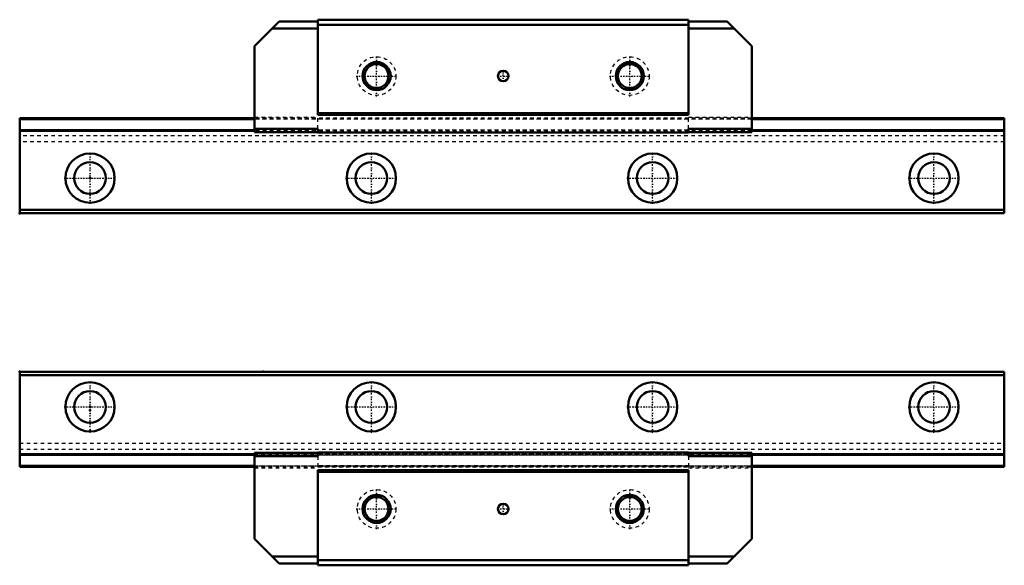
# Model space of a CAD drawing. Header units: millimetres. Extents: x -20 to 260, y -45 to 110.
import ezdxf

# ---------------------------------------------------------------- set-up
doc = ezdxf.new("R2010")
doc.units = ezdxf.units.MM
doc.linetypes.add('Center', pattern=[1.5, 0.45, -0.5, 0.05, -0.5])
doc.linetypes.add('Dashed', pattern=[2, 1, -1])
for name, color, linetype, lineweight in [('2d ConnectionPoints', 7, 'Continuous', 50), ('AM_0', 7, 'Continuous', 50), ('AM_7', 7, 'Center', 25), ('AM_9', 6, 'Dashed', 25)]:
    doc.layers.add(name, color=color, linetype=linetype, lineweight=lineweight)

# ---------------------------------------------------------------- blocks, each defined once
blk = doc.blocks.new('1_HR2555T_Slider2_0_in_HR2555T_280L_G20_65_69_3_0_0_0_4')
at = {"layer": 'AM_0'}
for p, q in [((53.82, 109.52), (46.8, 102.5)), ((53.82, 109.52), (64.8, 109.52)), ((170.2, 110), (64.8, 110)), ((64.8, 110), (64.8, 82.98)), ((170.2, 110), (170.2, 82.98)), ((170.2, 109.52), (181.18, 109.52)), ((188.2, 102.5), (181.18, 109.52)), ((51.82, 107.52), (64.8, 107.52)), ((170.2, 108.5), (64.8, 108.5)), ((170.2, 107.52), (183.18, 107.52)), ((46.8, 102.5), (46.8, 78.02)), ((188.2, 102.5), (188.2, 78.02)), ((170.2, 83.48), (64.8, 83.48)), ((170.2, 82.98), (64.8, 82.98)), ((46.8, 79.02), (64.8, 79.02)), ((64.8, 79.02), (64.8, 78)), ((170.2, 79.02), (170.2, 78)), ((170.2, 79.02), (188.2, 79.02)), ((46.8, 78.02), (64.8, 78.02)), ((170.2, 78), (64.8, 78)), ((170.2, 78.02), (188.2, 78.02))]:
    blk.add_line(p, q, dxfattribs=at)
for centre, radius in [((81.5, 94), 4), ((153.5, 94), 4), ((81.5, 94), 3.4), ((117.5, 94), 1.5), ((153.5, 94), 3.4)]:
    blk.add_circle(centre, radius, dxfattribs=at)
at = {"layer": 'AM_7'}
for p, q in [((81.5, 88.22), (81.5, 99.78)), ((153.5, 88.22), (153.5, 99.78)), ((117.5, 92.42), (117.5, 95.58)), ((75.72, 94), (87.27, 94)), ((115.92, 94), (119.08, 94)), ((147.72, 94), (159.28, 94))]:
    blk.add_line(p, q, dxfattribs=at)
at = {"layer": 'AM_9'}
for p, q in [((46.8, 82.32), (64.8, 82.32)), ((64.8, 79.02), (64.8, 82.32)), ((170.2, 82), (64.8, 82)), ((170.2, 81.79), (64.8, 81.79)), ((170.2, 81.77), (64.8, 81.77)), ((170.2, 82.32), (188.2, 82.32)), ((170.2, 79.02), (170.2, 82.32)), ((170.2, 78.61), (64.8, 78.61)), ((170.2, 78.61), (64.8, 78.61)), ((170.2, 78.4), (64.8, 78.4))]:
    blk.add_line(p, q, dxfattribs=at)
for centre in [(81.5, 94), (153.5, 94)]:
    blk.add_circle(centre, 5.5, dxfattribs=at)
blk = doc.blocks.new('2_HR2555T128020_Rail_2_0_in_HR2555T_280L_G20_65_69_3_0_0_0_4')
at = {"layer": 'AM_0'}
for p, q in [((-20, 82), (-20, 55)), ((46.8, 82), (-20, 82)), ((46.8, 81.77), (-20, 81.77)), ((260, 82), (188.2, 82)), ((260, 81.77), (188.2, 81.77)), ((260, 82), (260, 55)), ((46.8, 78.61), (-20, 78.61)), ((260, 78.61), (188.2, 78.61)), ((46.8, 78.4), (-20, 78.4)), ((260, 78.4), (188.2, 78.4)), ((260, 56), (-20, 56)), ((260, 55), (-20, 55))]:
    blk.add_line(p, q, dxfattribs=at)
for centre, radius in [((0, 65), 7), ((80, 65), 7), ((160, 65), 7), ((240, 65), 7), ((0, 65), 4.5), ((80, 65), 4.5), ((160, 65), 4.5), ((240, 65), 4.5)]:
    blk.add_circle(centre, radius, dxfattribs=at)
at = {"layer": 'AM_7'}
for p, q in [((0, 57.65), (0, 72.35)), ((80, 57.65), (80, 72.35)), ((160, 57.65), (160, 72.35)), ((240, 57.65), (240, 72.35)), ((-7.35, 65), (7.35, 65)), ((72.65, 65), (87.35, 65)), ((152.65, 65), (167.35, 65)), ((232.65, 65), (247.35, 65))]:
    blk.add_line(p, q, dxfattribs=at)
at = {"layer": 'AM_9'}
for p, q in [((260, 81.79), (-20, 81.79)), ((188.2, 82), (46.8, 82)), ((188.2, 81.77), (46.8, 81.77)), ((188.2, 78.61), (-20, 78.61)), ((260, 78.61), (46.8, 78.61)), ((260, 77), (-20, 77)), ((188.2, 78.4), (46.8, 78.4)), ((260, 75.3), (-20, 75.3))]:
    blk.add_line(p, q, dxfattribs=at)
blk = doc.blocks.new('3_HR2555T_Slider_0_in_HR2555T_280L_G20_65_69_3_0_0_0_4')
at = {"layer": 'AM_0'}
for p, q in [((46.8, -37.5), (46.8, -13.02)), ((46.8, -13.02), (64.8, -13.02)), ((170.2, -13), (64.8, -13)), ((64.8, -14.02), (64.8, -13)), ((170.2, -14.02), (170.2, -13)), ((170.2, -13.02), (188.2, -13.02)), ((188.2, -37.5), (188.2, -13.02)), ((46.8, -14.02), (64.8, -14.02)), ((170.2, -14.02), (188.2, -14.02)), ((64.8, -45), (64.8, -17.98)), ((170.2, -17.98), (64.8, -17.98)), ((170.2, -18.48), (64.8, -18.48)), ((170.2, -45), (170.2, -17.98)), ((53.82, -44.52), (46.8, -37.5)), ((188.2, -37.5), (181.18, -44.52)), ((51.82, -42.52), (64.8, -42.52)), ((53.82, -44.52), (64.8, -44.52)), ((170.2, -43.5), (64.8, -43.5)), ((170.2, -42.52), (183.18, -42.52)), ((170.2, -44.52), (181.18, -44.52)), ((170.2, -45), (64.8, -45))]:
    blk.add_line(p, q, dxfattribs=at)
for centre, radius in [((81.5, -29), 4), ((153.5, -29), 4), ((81.5, -29), 3.4), ((117.5, -29), 1.5), ((153.5, -29), 3.4)]:
    blk.add_circle(centre, radius, dxfattribs=at)
at = {"layer": 'AM_7'}
for p, q in [((81.5, -34.78), (81.5, -23.23)), ((153.5, -34.78), (153.5, -23.23)), ((117.5, -30.57), (117.5, -27.42)), ((75.72, -29), (87.27, -29)), ((115.92, -29), (119.08, -29)), ((147.72, -29), (159.28, -29))]:
    blk.add_line(p, q, dxfattribs=at)
at = {"layer": 'AM_9'}
for p, q in [((170.2, -13.4), (64.8, -13.4)), ((170.2, -13.61), (64.8, -13.61)), ((170.2, -13.61), (64.8, -13.61)), ((64.8, -14.02), (64.8, -17.32)), ((170.2, -16.77), (64.8, -16.77)), ((170.2, -16.79), (64.8, -16.79)), ((170.2, -14.02), (170.2, -17.32)), ((46.8, -17.32), (64.8, -17.32)), ((170.2, -17), (64.8, -17)), ((170.2, -17.32), (188.2, -17.32))]:
    blk.add_line(p, q, dxfattribs=at)
for centre in [(81.5, -29), (153.5, -29)]:
    blk.add_circle(centre, 5.5, dxfattribs=at)
blk = doc.blocks.new('4_HR2555T128020_Rail_0_in_HR2555T_280L_G20_65_69_3_0_0_0_4')
at = {"layer": 'AM_0'}
for p, q in [((-20, -17), (-20, 10)), ((-20, 10), (260, 10)), ((-20, 9), (260, 9)), ((260, -17), (260, 10)), ((-20, -13.4), (46.8, -13.4)), ((-20, -13.61), (46.8, -13.61)), ((188.2, -13.4), (260, -13.4)), ((188.2, -13.61), (260, -13.61)), ((-20, -16.77), (46.8, -16.77)), ((188.2, -16.77), (260, -16.77)), ((-20, -17), (46.8, -17)), ((188.2, -17), (260, -17))]:
    blk.add_line(p, q, dxfattribs=at)
for centre, radius in [((0, 0), 7), ((80, 0), 7), ((160, 0), 7), ((240, 0), 7), ((0, 0), 4.5), ((80, 0), 4.5), ((160, 0), 4.5), ((240, 0), 4.5)]:
    blk.add_circle(centre, radius, dxfattribs=at)
at = {"layer": 'AM_7'}
for p, q in [((0, -7.35), (0, 7.35)), ((80, -7.35), (80, 7.35)), ((160, -7.35), (160, 7.35)), ((240, -7.35), (240, 7.35)), ((-7.35, 0), (7.35, 0)), ((72.65, 0), (87.35, 0)), ((152.65, 0), (167.35, 0)), ((232.65, 0), (247.35, 0))]:
    blk.add_line(p, q, dxfattribs=at)
at = {"layer": 'AM_9'}
for p, q in [((-20, -10.3), (260, -10.3)), ((-20, -12), (260, -12)), ((-20, -13.61), (188.2, -13.61)), ((46.8, -13.4), (188.2, -13.4)), ((46.8, -13.61), (260, -13.61)), ((-20, -16.79), (260, -16.79)), ((46.8, -16.77), (188.2, -16.77)), ((46.8, -17), (188.2, -17))]:
    blk.add_line(p, q, dxfattribs=at)

msp = doc.modelspace()

# ---------------------------------------------------------------- linework, layer by layer
at = {"layer": '2d ConnectionPoints'}
for p in [(0, 65), (0, 65), (-20, 55), (-20, 10), (49.3, 10), (0, 0), (0, -1)]:
    msp.add_point(p, dxfattribs=at)

# ---------------------------------------------------------------- block references
for name in ['1_HR2555T_Slider2_0_in_HR2555T_280L_G20_65_69_3_0_0_0_4', '2_HR2555T128020_Rail_2_0_in_HR2555T_280L_G20_65_69_3_0_0_0_4', '4_HR2555T128020_Rail_0_in_HR2555T_280L_G20_65_69_3_0_0_0_4', '3_HR2555T_Slider_0_in_HR2555T_280L_G20_65_69_3_0_0_0_4']:
    msp.add_blockref(name, (0, 0))

doc.saveas('drawing.dxf')
